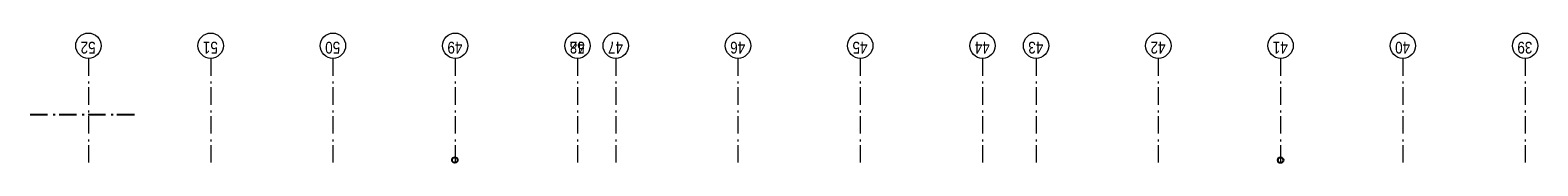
# Model space of a CAD drawing. Header units: millimetres. Extents: x 274596 to 660162, y 141333 to 298920.
# Tile 29 of 165: x 348886 to 370587, y 202449 to 204320. Entities that reach past the tile are written whole.
import ezdxf

# ---------------------------------------------------------------- set-up
doc = ezdxf.new("R2010")
doc.units = ezdxf.units.MM
doc.header["$LTSCALE"] = 400
doc.linetypes.add('STYLE_06', pattern=[1.041641, 0.625, -0.208282, 0.069427, -0.138931])
doc.layers.add('None', color=7, linetype='Continuous', lineweight=9)
doc.styles.add('Arial Narrow', font='ARIALN.TTF', dxfattribs={"height": 222.25})

# ---------------------------------------------------------------- blocks, each defined once
blk = doc.blocks.new('HWA')
at = {"layer": 'None', "color": 92, "linetype": 'Continuous', "lineweight": 25}
blk.add_circle((0, -74), 40, dxfattribs=at)

msp = doc.modelspace()

# ---------------------------------------------------------------- linework, layer by layer
at = {"layer": 'None', "color": 7, "linetype": 'STYLE_06', "lineweight": 9}
for p, q in [((349724.41069, 203955.10527), (349724.41069, 202455.10527)), ((351484.41069, 203955.10527), (351484.41069, 202455.10527)), ((353244.41069, 203955.10527), (353244.41069, 202455.10527)), ((355004.41069, 203955.10527), (355004.41069, 202455.10527)), ((356764.41069, 203955.10527), (356764.41069, 202455.10527)), ((356764.41069, 203955.10527), (356764.41069, 202455.10527)), ((357314.41069, 203955.10527), (357314.41069, 202455.10527)), ((359074.41069, 203955.10527), (359074.41069, 202455.10527)), ((360834.41069, 203955.10527), (360834.41069, 202455.10527)), ((362594.41069, 203955.10527), (362594.41069, 202455.10527)), ((363364.41069, 203955.10527), (363364.41069, 202455.10527)), ((365124.41069, 203955.10527), (365124.41069, 202455.10527)), ((366884.41069, 203955.10527), (366884.41069, 202455.10527)), ((368644.41069, 203955.10527), (368644.41069, 202455.10527)), ((370404.41069, 203955.10527), (370404.41069, 202455.10527))]:
    msp.add_line(p, q, dxfattribs=at)
at = {"layer": 'None', "color": 92, "linetype": 'STYLE_06', "lineweight": 25}
msp.add_line((348886.17623, 203145.42944), (350386.17623, 203145.42944), dxfattribs=at)
at = {"layer": 'None', "color": 43, "linetype": 'Continuous', "lineweight": 9}
for centre in [(349724.41069, 204137.71168), (351484.41069, 204137.71168), (353244.41069, 204137.71168), (355004.41069, 204137.71168), (356764.41069, 204137.71168), (356764.41069, 204137.71168), (357314.41069, 204137.71168), (359074.41069, 204137.71168), (360834.41069, 204137.71168), (362594.41069, 204137.71168), (363364.41069, 204137.71168), (365124.41069, 204137.71168), (366884.41069, 204137.71168), (368644.41069, 204137.71168), (370404.41069, 204137.71168)]:
    msp.add_circle(centre, 182.60642, dxfattribs=at)

# ---------------------------------------------------------------- block references
at = {"layer": 'None', "color": 7}
for p, rotation in [((355004.41069, 202419.37046), 184.8870327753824), ((366884.41069, 202415.42983), 180)]:
    msp.add_blockref('HWA', p, dxfattribs=dict(at, rotation=rotation))

# ---------------------------------------------------------------- texts
at = {"layer": 'None', "color": 8, "char_height": 169.333333, "attachment_point": 1, "rotation": 180, "style": 'Arial Narrow'}
for s, insert in [('52', (349828.413, 204024.9541)), ('51', (351588.413, 204024.9541)), ('50', (353348.413, 204024.9541)), ('49', (355108.413, 204024.9541)), ('48', (356868.413, 204024.9541)), ('52', (356868.413, 204024.9541)), ('47', (357418.413, 204024.9541)), ('46', (359178.413, 204024.9541)), ('45', (360938.413, 204024.9541)), ('44', (362698.413, 204024.9541)), ('43', (363468.413, 204024.9541)), ('42', (365228.413, 204024.9541)), ('41', (366988.413, 204024.9541)), ('40', (368748.413, 204024.9541)), ('39', (370508.413, 204024.9541))]:
    msp.add_mtext(s, dxfattribs=dict(at, insert=insert))

doc.saveas('drawing.dxf')
